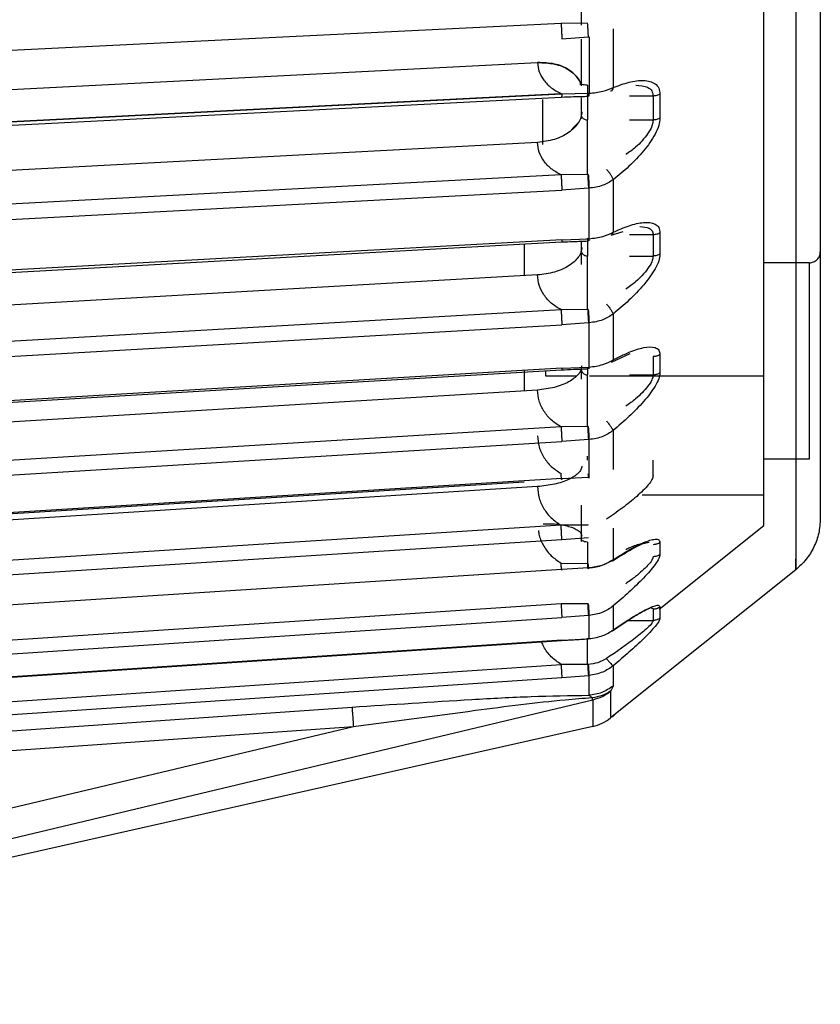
# Model space of a CAD drawing. Header units: millimetres. Extents: x -98 to 75, y -122 to 122.
# Tile 6 of 16: x 32 to 69, y -122 to -77. Entities that reach past the tile are written whole.
import ezdxf

# ---------------------------------------------------------------- set-up
doc = ezdxf.new("R2010")
doc.units = ezdxf.units.MM

msp = doc.modelspace()

# ---------------------------------------------------------------- linework, layer by layer
at = {"color": 7, "linetype": 'Continuous', "lineweight": 25}
for p, q in [((57.613, -72.892), (57.613, -76.894)), ((56.691, -76.813), (18.837, -78.665)), ((57.913, -76.793), (56.691, -76.813)), ((59.088, -77.068), (59.088, -79.758)), ((56.725, -77.521), (57.948, -77.434)), ((57.613, -77.534), (57.613, -79.681)), ((4.651, -81.209), (55.614, -78.611)), ((18.837, -81.962), (56.691, -80.032)), ((56.691, -80.032), (57.289, -80.043)), ((57.948, -80.024), (56.725, -80.06)), ((57.977, -80.023), (57.948, -80.024)), ((56.725, -80.06), (18.872, -81.99)), ((55.839, -80.307), (55.839, -82.369)), ((56.716, -80.193), (57.613, -80.167)), ((57.613, -80.231), (57.613, -81.186)), ((57.913, -80.146), (57.913, -81.246)), ((60.925, -80.146), (59.838, -80.146)), ((61.237, -80.063), (61.237, -81.163)), ((57.207, -81.656), (57.482, -81.38)), ((59.838, -81.246), (60.925, -81.246)), ((55.614, -82.279), (2.562, -85.11)), ((56.691, -83.767), (18.837, -85.787)), ((57.913, -83.749), (56.691, -83.767)), ((57.942, -83.748), (57.913, -83.749)), ((59.088, -83.994), (59.088, -86.405)), ((18.872, -86.491), (56.725, -84.471)), ((57.948, -84.381), (56.725, -84.471)), ((57.977, -84.38), (57.948, -84.381)), ((57.977, -86.701), (57.977, -84.38)), ((56.725, -86.747), (18.872, -88.836)), ((56.725, -86.747), (57.948, -86.703)), ((57.613, -86.821), (57.613, -87.885)), ((57.913, -86.806), (57.913, -87.497)), ((57.948, -86.703), (57.977, -86.701)), ((58.993, -86.544), (59.547, -86.374)), ((60.925, -86.521), (59.838, -86.521)), ((61.237, -86.433), (61.237, -87.407)), ((59.838, -87.497), (60.925, -87.497)), ((68.1, -87.807), (66, -87.807)), ((55.614, -88.364), (4.702, -91.282)), ((56.691, -89.962), (18.837, -92.131)), ((57.913, -89.947), (56.691, -89.962)), ((57.942, -89.945), (57.913, -89.947)), ((59.088, -90.159), (59.088, -92.269)), ((18.872, -92.826), (56.725, -90.656)), ((57.948, -90.565), (56.725, -90.656)), ((57.977, -90.563), (57.948, -90.565)), ((57.977, -92.595), (57.977, -90.563)), ((59.016, -92.375), (59.871, -91.979)), ((61.237, -92.019), (61.237, -92.86)), ((56.725, -92.648), (18.872, -94.878)), ((56.725, -92.648), (57.948, -92.596)), ((57.913, -92.651), (57.913, -92.955)), ((57.948, -92.596), (57.977, -92.595)), ((55, -92.75), (55, -93.686)), ((56, -93.007), (56, -92.764)), ((57.613, -92.735), (57.613, -93.149)), ((66, -93.007), (58, -93.007)), ((59.838, -92.955), (60.925, -92.955)), ((55.614, -93.649), (8.748, -96.496)), ((56.691, -95.342), (18.837, -97.641)), ((57.913, -95.33), (56.691, -95.342)), ((57.942, -95.328), (57.913, -95.33)), ((59.088, -95.507), (59.088, -97.297)), ((18.872, -98.32), (56.725, -96.021)), ((57.948, -95.928), (56.725, -96.021)), ((57.977, -95.926), (57.948, -95.928)), ((57.977, -97.65), (57.977, -95.926)), ((60.925, -97.571), (60.925, -96.872)), ((66, -96.807), (68.1, -96.807)), ((56.725, -97.71), (57.948, -97.651)), ((57.948, -97.651), (57.977, -97.65)), ((55.614, -98.086), (13.148, -100.787)), ((56.725, -97.71), (18.872, -100.061)), ((60.425, -98.457), (66, -98.457)), ((57.613, -98.941), (57.613, -100.612)), ((56.691, -99.859), (18.837, -102.267)), ((57.913, -99.85), (56.691, -99.859)), ((57.942, -99.848), (57.913, -99.85)), ((61.204, -103.715), (66, -99.878)), ((59.088, -99.99), (59.088, -101.444)), ((18.872, -102.923), (56.725, -100.515)), ((56.725, -100.515), (57.948, -100.423)), ((61.237, -100.649), (61.237, -101.201)), ((56.691, -101.599), (57.913, -101.612)), ((57.913, -101.612), (57.942, -101.611)), ((67.474, -101.901), (67.474, -101.41)), ((56.725, -101.888), (18.872, -104.338)), ((57.948, -101.822), (56.725, -101.888)), ((57.977, -101.82), (57.948, -101.822)), ((67.474, -101.901), (58.96, -108.712)), ((56.691, -103.472), (18.837, -105.967)), ((57.913, -103.465), (56.691, -103.472)), ((57.942, -103.463), (57.913, -103.465)), ((57.948, -104.008), (56.725, -104.1)), ((57.977, -104.006), (57.948, -104.008)), ((57.977, -105.069), (57.977, -104.006)), ((59.088, -103.568), (59.088, -104.673)), ((61.237, -103.615), (61.237, -104.129)), ((18.872, -106.595), (56.725, -104.1)), ((59.759, -104.236), (60.925, -104.236)), ((56.725, -105.142), (18.872, -107.669)), ((56.725, -105.142), (57.948, -105.071)), ((57.948, -105.071), (57.977, -105.069)), ((8.749, -109.501), (56.691, -106.256)), ((57.913, -106.252), (56.691, -106.256)), ((57.942, -106.251), (57.913, -106.252)), ((59.088, -106.315), (59.088, -107.244)), ((5.995, -110.282), (56.725, -106.848)), ((56.725, -106.848), (57.948, -106.758)), ((57.977, -106.756), (57.948, -106.758)), ((57.977, -107.672), (57.977, -106.756)), ((61.218, -106.905), (61.252, -106.878)), ((61.218, -106.905), (61.237, -106.89)), ((61.237, -106.89), (61.252, -106.878)), ((58.981, -107.462), (58.96, -107.502)), ((59.088, -107.244), (58.981, -107.462)), ((58.15, -107.887), (1.41, -121.446)), ((57.977, -107.672), (58.124, -107.788)), ((58.15, -107.887), (58.124, -107.788)), ((3.44, -111.27), (47.093, -108.214)), ((59.023, -108.659), (59.146, -108.561)), ((47.156, -109.12), (1.319, -120.022)), ((58.15, -109.101), (1.41, -121.863)), ((47.156, -109.12), (1.915, -112.283))]:
    msp.add_line(p, q, dxfattribs=at)
at = {"color": 7, "linetype": 'Continuous', "lineweight": 25, "flags": 128}
for points in [[(18.863, -82.123), (37.198, -81.188), (56.716, -80.193)], [(18.864, -88.938), (37.199, -87.926), (56.717, -86.849)], [(18.867, -94.952), (37.2, -93.871), (56.718, -92.721)], [(18.87, -100.108), (37.201, -98.97), (55, -97.865)], [(18.871, -107.674), (37.203, -106.45), (56.721, -105.147)]]:
    msp.add_lwpolyline(points, dxfattribs=at)
at = {"color": 7, "linetype": 'Continuous', "lineweight": 25}
msp.add_arc((57.711, -107.15), 2, 282.6757, 308.6598, dxfattribs=at)
for points in [[(67.474, 101.901), (67.474, 101.806), (67.474, 101.617), (67.474, 100.092), (67.474, 97.673), (67.474, 94.295), (67.474, 90.013), (67.474, 84.864), (67.474, 78.897), (67.474, 72.171), (67.474, 64.749), (67.474, 56.704), (67.474, 48.113), (67.474, 39.058), (67.474, 29.628), (67.474, 19.912), (67.474, 10.004), (67.474, 0), (67.474, -10.004), (67.474, -19.912), (67.474, -29.628), (67.474, -39.058), (67.474, -48.113), (67.474, -56.704), (67.474, -64.749), (67.474, -72.171), (67.474, -78.897), (67.474, -84.864), (67.474, -90.013), (67.474, -94.295), (67.474, -97.673), (67.474, -100.092), (67.474, -101.617), (67.474, -101.806), (67.474, -101.901)], [(66, -99.878), (66, -99.786), (66, -99.6), (66, -98.105), (66, -95.734), (66, -92.423), (66, -88.227), (66, -83.179), (66, -77.331), (66, -70.738), (66, -63.464), (66, -55.579), (66, -47.158), (66, -38.283), (66, -29.04), (66, -19.517), (66, -9.806), (66, 0), (66, 9.806), (66, 19.517), (66, 29.04), (66, 38.283), (66, 47.158), (66, 55.579), (66, 63.464), (66, 70.738), (66, 77.331), (66, 83.179), (66, 88.227), (66, 92.423), (66, 95.734), (66, 98.105), (66, 99.6), (66, 99.786), (66, 99.878)], [(68.6, 99.558), (68.6, 99.466), (68.6, 99.281), (68.6, 97.791), (68.6, 95.427), (68.6, 92.127), (68.6, 87.944), (68.6, 82.913), (68.6, 77.083), (68.6, 70.511), (68.6, 63.261), (68.6, 55.4), (68.6, 47.007), (68.6, 38.16), (68.6, 28.947), (68.6, 19.454), (68.6, 9.774), (68.6, 0), (68.6, -9.774), (68.6, -19.454), (68.6, -28.947), (68.6, -38.16), (68.6, -47.007), (68.6, -55.4), (68.6, -63.261), (68.6, -70.511), (68.6, -77.083), (68.6, -82.913), (68.6, -87.944), (68.6, -92.127), (68.6, -95.427), (68.6, -97.791), (68.6, -99.281), (68.6, -99.466), (68.6, -99.558)], [(57.977, -77.432), (57.977, -77.87), (57.977, -78.745), (57.977, -79.597), (57.977, -80.023)], [(57.913, -79.644), (57.913, -79.662), (57.913, -79.699), (57.913, -79.936), (57.913, -80.055)], [(61.237, -80.063), (61.19, -80.087), (61.095, -80.134), (60.981, -80.142), (60.925, -80.146)], [(60.925, -80.146), (60.925, -80.33), (60.925, -80.699), (60.925, -81.064), (60.925, -81.246)], [(57.913, -83.749), (57.913, -83.538), (57.913, -83.115), (57.913, -82.413), (57.913, -81.747), (57.913, -81.413), (57.913, -81.246)], [(61.237, -81.163), (61.19, -81.187), (61.095, -81.235), (60.981, -81.242), (60.925, -81.246)], [(61.237, -86.433), (61.19, -86.458), (61.095, -86.509), (60.981, -86.517), (60.925, -86.521)], [(60.925, -86.521), (60.925, -86.685), (60.925, -87.013), (60.925, -87.335), (60.925, -87.497)], [(57.913, -89.947), (57.913, -89.728), (57.913, -89.289), (57.913, -88.591), (57.913, -87.95), (57.913, -87.648), (57.913, -87.497)], [(61.237, -87.407), (61.19, -87.433), (61.095, -87.484), (60.981, -87.493), (60.925, -87.497)], [(68.1, -87.807), (68.166, -87.799), (68.297, -87.784), (68.462, -87.669), (68.577, -87.503), (68.592, -87.372), (68.6, -87.307)], [(68.1, -96.807), (68.1, -96.739), (68.1, -96.604), (68.1, -95.563), (68.1, -94.076), (68.1, -92.307), (68.1, -90.538), (68.1, -89.05), (68.1, -88.01), (68.1, -87.874), (68.1, -87.807)], [(61.237, -92.019), (61.19, -92.046), (61.095, -92.101), (60.981, -92.109), (60.925, -92.114)], [(60.925, -92.114), (60.925, -92.255), (60.925, -92.539), (60.925, -92.816), (60.925, -92.955)], [(57.913, -95.33), (57.913, -95.105), (57.913, -94.655), (57.913, -93.967), (57.913, -93.356), (57.913, -93.089), (57.913, -92.955)], [(61.237, -92.86), (61.19, -92.887), (61.095, -92.942), (60.981, -92.951), (60.925, -92.955)], [(57.913, -96.872), (57.913, -96.817), (57.913, -96.707), (57.913, -96.691), (57.913, -96.682)], [(68.6, -99.558), (68.586, -99.782), (68.557, -100.231), (68.324, -100.867), (67.972, -101.447), (67.64, -101.749), (67.474, -101.901)], [(57.913, -100.636), (57.913, -100.649), (57.913, -100.674), (57.913, -100.88), (57.913, -101.188), (57.913, -101.471), (57.913, -101.612)], [(61.237, -100.649), (61.19, -100.679), (61.095, -100.738), (60.981, -100.748), (60.925, -100.753)], [(61.237, -101.201), (61.19, -101.23), (61.095, -101.29), (60.981, -101.3), (60.925, -101.304)], [(61.237, -103.615), (61.19, -103.645), (61.095, -103.706), (60.981, -103.716), (60.925, -103.721)], [(60.925, -103.721), (60.925, -103.809), (60.925, -103.987), (60.925, -104.153), (60.925, -104.236)], [(61.237, -104.129), (61.19, -104.16), (61.095, -104.221), (60.981, -104.231), (60.925, -104.236)], [(59.088, -107.244), (58.919, -107.357), (58.582, -107.584), (58.178, -107.643), (57.977, -107.672)], [(58.981, -107.462), (58.851, -107.543), (58.592, -107.706), (58.28, -107.761), (58.124, -107.788)], [(58.96, -107.502), (58.836, -107.589), (58.588, -107.763), (58.296, -107.846), (58.15, -107.887)], [(58.96, -107.502), (58.96, -107.855), (58.96, -108.56), (58.96, -108.661), (58.96, -108.712)], [(58.15, -107.887), (58.15, -108.241), (58.15, -108.949), (58.15, -109.05), (58.15, -109.101)]]:
    msp.add_open_spline(points, degree=3, dxfattribs=at)
for points, knots in [([(56.691, -76.813), (56.695, -76.862), (56.702, -76.938), (56.71, -77.064), (56.716, -77.167), (56.72, -77.269), (56.724, -77.396), (56.725, -77.472), (56.725, -77.521)], [0, 0, 0, 0, 0.239393, 0.36832, 0.5, 0.63168, 0.760607, 1, 1, 1, 1]), ([(57.948, -77.434), (57.947, -77.39), (57.945, -77.3), (57.936, -77.125), (57.926, -76.945), (57.917, -76.843), (57.913, -76.793)], [0, 0, 0, 0, 0.242184, 0.5, 0.757816, 1, 1, 1, 1]), ([(55.614, -78.611), (55.878, -78.618), (56.405, -78.633), (57.081, -78.915), (57.441, -79.272), (57.593, -79.518), (57.608, -79.61), (57.608, -79.613)], [0, 0, 0, 0, 0.283637, 0.566213, 0.8493, 0.994544, 1, 1, 1, 1]), ([(55.614, -78.611), (55.629, -78.753), (55.66, -79.036), (55.888, -79.431), (56.225, -79.78), (56.536, -79.948), (56.691, -80.032)], [0, 0, 0, 0, 0.251101, 0.50021, 0.749983, 1, 1, 1, 1]), ([(57.608, -79.613), (57.608, -79.61), (57.593, -79.518), (57.441, -79.271), (57.08, -78.914), (56.405, -78.633), (55.877, -78.618), (55.614, -78.611)], [0, 0, 0, 0, 0.005703, 0.151254, 0.43412, 0.716969, 1, 1, 1, 1]), ([(59.088, -79.758), (59.334, -79.667), (59.826, -79.484), (60.504, -79.396), (60.969, -79.508), (61.203, -79.762), (61.226, -79.965), (61.237, -80.063)], [0, 0, 0, 0, 0.249974, 0.499767, 0.749379, 0.877962, 1, 1, 1, 1]), ([(57.913, -79.644), (57.862, -79.642), (57.759, -79.638), (57.649, -79.62), (57.581, -79.606), (57.568, -79.614), (57.562, -79.617)], [0, 0, 0, 0, 0.243577, 0.49327, 0.752307, 1, 1, 1, 1]), ([(57.948, -80.024), (57.947, -80.057), (57.945, -80.125), (57.939, -80.165), (57.936, -80.156), (57.935, -80.155)], [0, 0, 0, 0, 0.467134, 0.96442, 1, 1, 1, 1]), ([(57.977, -80.023), (57.976, -80.061), (57.975, -80.106), (57.972, -80.119), (57.971, -80.121)], [0, 0, 0, 0, 0.860935, 1, 1, 1, 1]), ([(57.977, -80.023), (58.198, -80), (58.603, -79.958), (58.936, -79.821), (59.088, -79.758)], [0, 0, 0, 0, 0.54608, 1, 1, 1, 1]), ([(59.088, -79.758), (59.076, -79.795), (59.052, -79.871), (59.004, -79.927), (58.969, -79.931), (58.967, -79.931)], [0, 0, 0, 0, 0.466974, 0.961127, 1, 1, 1, 1]), ([(60.124, -79.644), (60.321, -79.659), (60.622, -79.683), (60.883, -79.888), (60.911, -80.063), (60.925, -80.146)], [0, 0, 0, 0, 0.4987058, 0.7621695, 1, 1, 1, 1]), ([(56.725, -80.06), (56.725, -80.098), (56.724, -80.156), (56.72, -80.19), (56.717, -80.191), (56.716, -80.192)], [0, 0, 0, 0, 0.494123, 0.760235, 1, 1, 1, 1]), ([(56.716, -80.193), (56.897, -80.187), (57.304, -80.174), (57.71, -80.163), (57.935, -80.157)], [0, 0, 0, 0, 0.4452505, 1, 1, 1, 1]), ([(57.935, -80.155), (57.932, -80.152), (57.925, -80.147), (57.917, -80.086), (57.913, -80.055)], [0, 0, 0, 0, 0.497077, 1, 1, 1, 1]), ([(57.971, -80.121), (57.969, -80.136), (57.965, -80.168), (57.954, -80.144), (57.946, -80.083), (57.942, -80.054)], [0, 0, 0, 0, 0.304285, 0.663005, 1, 1, 1, 1]), ([(57.648, -80.871), (57.64, -80.956), (57.623, -81.129), (57.451, -81.465), (57.077, -81.843), (56.405, -82.178), (55.878, -82.245), (55.614, -82.279)], [0, 0, 0, 0, 0.123008, 0.251387, 0.500881, 0.750361, 1, 1, 1, 1]), ([(57.648, -80.871), (57.64, -80.886), (57.619, -80.926), (57.609, -80.996), (57.623, -81.066), (57.656, -81.127), (57.704, -81.178), (57.769, -81.217), (57.84, -81.241), (57.889, -81.244), (57.913, -81.246)], [0, 0, 0, 0, 0.096083, 0.250137, 0.392059, 0.499978, 0.633592, 0.761397, 0.883494, 1, 1, 1, 1]), ([(61.237, -81.163), (61.226, -81.273), (61.203, -81.499), (60.968, -82.024), (60.501, -82.68), (59.824, -83.39), (59.333, -83.793), (59.088, -83.994)], [0, 0, 0, 0, 0.122409, 0.251447, 0.501561, 0.751144, 1, 1, 1, 1]), ([(60.925, -81.246), (60.911, -81.34), (60.883, -81.539), (60.616, -81.982), (60.206, -82.456), (59.818, -82.729), (59.662, -82.839)], [0, 0, 0, 0, 0.177456, 0.374143, 0.747388, 1, 1, 1, 1]), ([(56.691, -83.767), (56.536, -83.679), (56.225, -83.503), (55.888, -83.138), (55.66, -82.724), (55.629, -82.428), (55.614, -82.279)], [0, 0, 0, 0, 0.250017, 0.49979, 0.748899, 1, 1, 1, 1]), ([(58.776, -83.506), (58.81, -83.547), (58.882, -83.63), (58.978, -83.767), (59.053, -83.897), (59.077, -83.962), (59.088, -83.994)], [0, 0, 0, 0, 0.24293, 0.5, 0.75707, 1, 1, 1, 1]), ([(56.691, -83.767), (56.695, -83.819), (56.702, -83.901), (56.71, -84.03), (56.716, -84.133), (56.72, -84.234), (56.724, -84.356), (56.725, -84.426), (56.725, -84.471)], [0, 0, 0, 0, 0.2393933, 0.3683198, 0.5, 0.6316802, 0.7606067, 1, 1, 1, 1]), ([(57.913, -83.749), (57.917, -83.801), (57.926, -83.908), (57.936, -84.089), (57.945, -84.258), (57.947, -84.341), (57.948, -84.381)], [0, 0, 0, 0, 0.242184, 0.5, 0.757816, 1, 1, 1, 1]), ([(57.942, -83.748), (57.946, -83.8), (57.954, -83.907), (57.965, -84.087), (57.973, -84.257), (57.976, -84.34), (57.977, -84.38)], [0, 0, 0, 0, 0.242193, 0.5, 0.757807, 1, 1, 1, 1]), ([(59.088, -83.994), (58.936, -84.089), (58.603, -84.297), (58.198, -84.351), (57.977, -84.38)], [0, 0, 0, 0, 0.45392, 1, 1, 1, 1]), ([(59.088, -86.405), (59.334, -86.296), (59.826, -86.077), (60.504, -85.922), (60.969, -85.969), (61.203, -86.169), (61.226, -86.346), (61.237, -86.433)], [0, 0, 0, 0, 0.2499742, 0.4997672, 0.749379, 0.8779624, 1, 1, 1, 1]), ([(60.314, -86.139), (60.468, -86.151), (60.704, -86.171), (60.895, -86.328), (60.915, -86.459), (60.925, -86.521)], [0, 0, 0, 0, 0.4984285, 0.7589114, 1, 1, 1, 1]), ([(56.725, -86.747), (56.725, -86.779), (56.724, -86.829), (56.721, -86.851), (56.718, -86.848), (56.717, -86.846)], [0, 0, 0, 0, 0.532886, 0.8198746, 1, 1, 1, 1]), ([(56.717, -86.849), (56.899, -86.842), (57.305, -86.826), (57.712, -86.813), (57.937, -86.805)], [0, 0, 0, 0, 0.445887, 1, 1, 1, 1]), ([(57.937, -86.803), (57.936, -86.804), (57.934, -86.813), (57.925, -86.774), (57.917, -86.706), (57.913, -86.673)], [0, 0, 0, 0, 0.0379697, 0.5340228, 1, 1, 1, 1]), ([(57.948, -86.703), (57.947, -86.733), (57.945, -86.795), (57.939, -86.8), (57.937, -86.803)], [0, 0, 0, 0, 0.504271, 1, 1, 1, 1]), ([(57.977, -86.701), (57.976, -86.731), (57.973, -86.792), (57.966, -86.816), (57.959, -86.784), (57.955, -86.77)], [0, 0, 0, 0, 0.337785, 0.697346, 1, 1, 1, 1]), ([(57.977, -86.701), (58.198, -86.676), (58.603, -86.63), (58.936, -86.475), (59.088, -86.405)], [0, 0, 0, 0, 0.54608, 1, 1, 1, 1]), ([(59.088, -86.405), (59.077, -86.44), (59.058, -86.504), (59.012, -86.529), (58.991, -86.54)], [0, 0, 0, 0, 0.549428, 1, 1, 1, 1]), ([(55, -86.944), (55, -87.217), (55, -87.569), (55, -88.247), (55, -88.399)], [0, 0, 0, 0, 0.774862, 1, 1, 1, 1]), ([(57.648, -87.101), (57.64, -87.176), (57.623, -87.329), (57.451, -87.627), (57.077, -87.965), (56.405, -88.267), (55.878, -88.332), (55.614, -88.364)], [0, 0, 0, 0, 0.1230075, 0.2513867, 0.5008808, 0.7503606, 1, 1, 1, 1]), ([(57.648, -87.101), (57.64, -87.117), (57.619, -87.159), (57.609, -87.232), (57.623, -87.306), (57.656, -87.371), (57.704, -87.425), (57.769, -87.466), (57.84, -87.492), (57.889, -87.495), (57.913, -87.497)], [0, 0, 0, 0, 0.096083, 0.250137, 0.392059, 0.499978, 0.633592, 0.761397, 0.883494, 1, 1, 1, 1]), ([(61.237, -87.407), (61.226, -87.506), (61.203, -87.709), (60.968, -88.2), (60.501, -88.834), (59.824, -89.539), (59.333, -89.952), (59.088, -90.159)], [0, 0, 0, 0, 0.1224094, 0.2514466, 0.5015611, 0.7511445, 1, 1, 1, 1]), ([(60.925, -87.497), (60.911, -87.581), (60.883, -87.76), (60.616, -88.176), (60.206, -88.632), (59.818, -88.91), (59.662, -89.022)], [0, 0, 0, 0, 0.177456, 0.374143, 0.747388, 1, 1, 1, 1]), ([(56.691, -89.962), (56.536, -89.867), (56.225, -89.679), (55.888, -89.286), (55.66, -88.842), (55.629, -88.524), (55.614, -88.364)], [0, 0, 0, 0, 0.250017, 0.49979, 0.748899, 1, 1, 1, 1]), ([(56.691, -89.962), (56.695, -90.018), (56.702, -90.103), (56.71, -90.235), (56.716, -90.338), (56.72, -90.436), (56.724, -90.553), (56.725, -90.616), (56.725, -90.656)], [0, 0, 0, 0, 0.2393933, 0.3683198, 0.5, 0.6316802, 0.7606067, 1, 1, 1, 1]), ([(57.913, -89.947), (57.917, -90.001), (57.926, -90.112), (57.936, -90.291), (57.945, -90.454), (57.947, -90.529), (57.948, -90.565)], [0, 0, 0, 0, 0.242184, 0.5, 0.757816, 1, 1, 1, 1]), ([(57.942, -89.945), (57.946, -89.999), (57.954, -90.11), (57.965, -90.289), (57.973, -90.452), (57.976, -90.527), (57.977, -90.563)], [0, 0, 0, 0, 0.242193, 0.5, 0.757807, 1, 1, 1, 1]), ([(58.776, -89.694), (58.81, -89.735), (58.882, -89.82), (58.978, -89.953), (59.053, -90.075), (59.077, -90.131), (59.088, -90.159)], [0, 0, 0, 0, 0.2429304, 0.5, 0.7570696, 1, 1, 1, 1]), ([(59.088, -90.159), (58.936, -90.258), (58.603, -90.476), (58.198, -90.532), (57.977, -90.563)], [0, 0, 0, 0, 0.45392, 1, 1, 1, 1]), ([(59.088, -92.269), (59.334, -92.143), (59.826, -91.891), (60.504, -91.671), (60.969, -91.652), (61.203, -91.796), (61.226, -91.946), (61.237, -92.019)], [0, 0, 0, 0, 0.249974, 0.499767, 0.749379, 0.877962, 1, 1, 1, 1]), ([(57.616, -92.692), (57.613, -92.707), (57.598, -92.788), (57.444, -92.996), (57.079, -93.291), (56.405, -93.557), (55.877, -93.618), (55.614, -93.649)], [0, 0, 0, 0, 0.030099, 0.172078, 0.448004, 0.723914, 1, 1, 1, 1]), ([(56.725, -92.648), (56.725, -92.675), (56.724, -92.717), (56.721, -92.727), (56.719, -92.721), (56.718, -92.719)], [0, 0, 0, 0, 0.577275, 0.888169, 1, 1, 1, 1]), ([(56.718, -92.721), (56.9, -92.713), (57.307, -92.696), (57.713, -92.68), (57.938, -92.671)], [0, 0, 0, 0, 0.446533, 1, 1, 1, 1]), ([(57.648, -92.542), (57.64, -92.559), (57.619, -92.602), (57.609, -92.679), (57.623, -92.756), (57.656, -92.824), (57.704, -92.88), (57.769, -92.923), (57.84, -92.95), (57.889, -92.953), (57.913, -92.955)], [0, 0, 0, 0, 0.096083, 0.250137, 0.392059, 0.499978, 0.633592, 0.761397, 0.883494, 1, 1, 1, 1]), ([(57.948, -92.596), (57.947, -92.623), (57.945, -92.671), (57.94, -92.667), (57.938, -92.665)], [0, 0, 0, 0, 0.547744, 1, 1, 1, 1]), ([(57.977, -92.595), (57.976, -92.619), (57.973, -92.67), (57.966, -92.68), (57.96, -92.645), (57.958, -92.632)], [0, 0, 0, 0, 0.371797, 0.767563, 1, 1, 1, 1]), ([(57.977, -92.595), (58.198, -92.567), (58.603, -92.517), (58.936, -92.346), (59.088, -92.269)], [0, 0, 0, 0, 0.54608, 1, 1, 1, 1]), ([(59.088, -92.269), (59.078, -92.301), (59.062, -92.349), (59.025, -92.364), (59.012, -92.369)], [0, 0, 0, 0, 0.663053, 1, 1, 1, 1]), ([(57.385, -93.007), (57.334, -93.007), (57.025, -93.007), (56.556, -93.007), (56.089, -93.007), (56.03, -93.007), (56, -93.007)], [0, 0, 0, 0, 0.061952, 0.374338, 0.686604, 1, 1, 1, 1]), ([(61.237, -92.86), (61.226, -92.946), (61.203, -93.124), (60.968, -93.577), (60.501, -94.183), (59.824, -94.878), (59.333, -95.297), (59.088, -95.507)], [0, 0, 0, 0, 0.122409, 0.251447, 0.501561, 0.751144, 1, 1, 1, 1]), ([(60.925, -92.955), (60.911, -93.029), (60.883, -93.186), (60.616, -93.572), (60.206, -94.006), (59.818, -94.286), (59.662, -94.398)], [0, 0, 0, 0, 0.177456, 0.374143, 0.747388, 1, 1, 1, 1]), ([(56.691, -95.342), (56.536, -95.242), (56.225, -95.042), (55.888, -94.626), (55.66, -94.156), (55.629, -93.818), (55.614, -93.649)], [0, 0, 0, 0, 0.2500165, 0.4997895, 0.7488988, 1, 1, 1, 1]), ([(56.691, -95.342), (56.695, -95.401), (56.702, -95.49), (56.71, -95.623), (56.716, -95.724), (56.72, -95.819), (56.724, -95.93), (56.725, -95.985), (56.725, -96.021)], [0, 0, 0, 0, 0.2393933, 0.3683198, 0.5, 0.6316802, 0.7606067, 1, 1, 1, 1]), ([(57.913, -95.33), (57.917, -95.385), (57.926, -95.499), (57.936, -95.675), (57.945, -95.831), (57.947, -95.896), (57.948, -95.928)], [0, 0, 0, 0, 0.2421843, 0.5, 0.7578157, 1, 1, 1, 1]), ([(57.942, -95.328), (57.946, -95.384), (57.954, -95.498), (57.965, -95.674), (57.973, -95.829), (57.976, -95.894), (57.977, -95.926)], [0, 0, 0, 0, 0.242193, 0.5, 0.757807, 1, 1, 1, 1]), ([(58.776, -95.069), (58.81, -95.111), (58.882, -95.197), (58.978, -95.325), (59.053, -95.437), (59.077, -95.484), (59.088, -95.507)], [0, 0, 0, 0, 0.24293, 0.5, 0.75707, 1, 1, 1, 1]), ([(55.614, -95.753), (55.629, -95.926), (55.66, -96.271), (55.888, -96.752), (56.225, -97.178), (56.536, -97.382), (56.691, -97.484)], [0, 0, 0, 0, 0.251101, 0.50021, 0.749983, 1, 1, 1, 1]), ([(59.088, -95.507), (58.936, -95.609), (58.603, -95.835), (58.198, -95.894), (57.977, -95.926)], [0, 0, 0, 0, 0.45392, 1, 1, 1, 1]), ([(57.648, -97.144), (57.64, -97.198), (57.623, -97.308), (57.451, -97.524), (57.077, -97.771), (56.405, -97.999), (55.878, -98.057), (55.614, -98.086)], [0, 0, 0, 0, 0.1230075, 0.2513867, 0.5008808, 0.7503606, 1, 1, 1, 1]), ([(56.725, -97.71), (56.725, -97.732), (56.724, -97.766), (56.72, -97.762), (56.716, -97.74), (56.71, -97.697), (56.702, -97.62), (56.695, -97.538), (56.691, -97.484)], [0, 0, 0, 0, 0.2393933, 0.3683198, 0.5, 0.6316802, 0.7606067, 1, 1, 1, 1]), ([(57.977, -97.65), (57.976, -97.67), (57.973, -97.712), (57.965, -97.698), (57.954, -97.628), (57.946, -97.541), (57.942, -97.499)], [0, 0, 0, 0, 0.2421934, 0.5, 0.7578066, 1, 1, 1, 1]), ([(60.925, -97.571), (60.912, -97.632), (60.887, -97.756), (60.644, -98.091), (60.174, -98.547), (59.503, -99.083), (59.02, -99.416), (58.776, -99.584)], [0, 0, 0, 0, 0.115523, 0.234184, 0.481684, 0.738725, 1, 1, 1, 1]), ([(55.614, -98.086), (55.629, -98.263), (55.66, -98.616), (55.888, -99.109), (56.225, -99.545), (56.536, -99.754), (56.691, -99.859)], [0, 0, 0, 0, 0.2511012, 0.5002105, 0.7499835, 1, 1, 1, 1]), ([(55.866, -99.796), (56.043, -99.793), (56.483, -99.785), (57.076, -99.899), (57.451, -100.067), (57.623, -100.228), (57.64, -100.316), (57.648, -100.359)], [0, 0, 0, 0, 0.183644, 0.455001, 0.726847, 0.866325, 1, 1, 1, 1]), ([(56.725, -100.515), (56.725, -100.485), (56.724, -100.437), (56.72, -100.334), (56.716, -100.243), (56.71, -100.144), (56.702, -100.013), (56.695, -99.92), (56.691, -99.859)], [0, 0, 0, 0, 0.239393, 0.36832, 0.5, 0.63168, 0.760607, 1, 1, 1, 1]), ([(55.658, -100.1), (55.666, -100.177), (55.694, -100.432), (55.891, -100.835), (56.224, -101.279), (56.535, -101.492), (56.691, -101.599)], [0, 0, 0, 0, 0.125944, 0.416685, 0.7082, 1, 1, 1, 1]), ([(57.913, -100.636), (57.862, -100.631), (57.762, -100.622), (57.642, -100.563), (57.625, -100.516), (57.613, -100.486)], [0, 0, 0, 0, 0.2655551, 0.5183945, 1, 1, 1, 1]), ([(59.049, -101.498), (59.411, -101.272), (59.938, -100.943), (60.482, -100.685), (60.647, -100.652), (60.725, -100.636)], [0, 0, 0, 0, 0.535356, 0.779197, 1, 1, 1, 1]), ([(59.088, -101.444), (59.334, -101.288), (59.826, -100.977), (60.504, -100.632), (60.969, -100.484), (61.203, -100.511), (61.226, -100.604), (61.237, -100.649)], [0, 0, 0, 0, 0.249974, 0.499767, 0.749379, 0.877962, 1, 1, 1, 1]), ([(59.663, -100.972), (59.727, -100.941), (59.993, -100.813), (60.379, -100.683), (60.627, -100.65), (60.738, -100.636)], [0, 0, 0, 0, 0.149898, 0.621553, 1, 1, 1, 1]), ([(61.237, -101.201), (61.226, -101.26), (61.203, -101.382), (60.968, -101.747), (60.501, -102.281), (59.824, -102.936), (59.333, -103.358), (59.088, -103.568)], [0, 0, 0, 0, 0.1224094, 0.2514466, 0.5015611, 0.7511445, 1, 1, 1, 1]), ([(56.725, -101.888), (56.725, -101.904), (56.724, -101.929), (56.72, -101.912), (56.716, -101.881), (56.71, -101.829), (56.702, -101.742), (56.695, -101.655), (56.691, -101.599)], [0, 0, 0, 0, 0.239393, 0.36832, 0.5, 0.63168, 0.760607, 1, 1, 1, 1]), ([(57.935, -101.819), (57.932, -101.796), (57.925, -101.75), (57.917, -101.659), (57.913, -101.612)], [0, 0, 0, 0, 0.488524, 1, 1, 1, 1]), ([(57.964, -101.817), (57.96, -101.795), (57.954, -101.748), (57.946, -101.657), (57.942, -101.611)], [0, 0, 0, 0, 0.48823, 1, 1, 1, 1]), ([(59.088, -101.444), (58.921, -101.542), (58.585, -101.739), (58.18, -101.793), (57.977, -101.82)], [0, 0, 0, 0, 0.498253, 1, 1, 1, 1]), ([(57.977, -101.82), (58.198, -101.789), (58.603, -101.733), (58.936, -101.534), (59.088, -101.444)], [0, 0, 0, 0, 0.54608, 1, 1, 1, 1]), ([(59.088, -101.444), (59.076, -101.465), (59.052, -101.507), (59.004, -101.522), (58.968, -101.507), (58.965, -101.506)], [0, 0, 0, 0, 0.462495, 0.951909, 1, 1, 1, 1]), ([(60.925, -101.304), (60.911, -101.356), (60.883, -101.464), (60.616, -101.779), (60.206, -102.16), (59.818, -102.435), (59.662, -102.546)], [0, 0, 0, 0, 0.177456, 0.374143, 0.747388, 1, 1, 1, 1]), ([(57.948, -101.822), (57.947, -101.836), (57.945, -101.865), (57.939, -101.855), (57.935, -101.822), (57.935, -101.819)], [0, 0, 0, 0, 0.45999, 0.949669, 1, 1, 1, 1]), ([(57.977, -101.82), (57.976, -101.834), (57.973, -101.863), (57.968, -101.854), (57.964, -101.821), (57.964, -101.817)], [0, 0, 0, 0, 0.459786, 0.949211, 1, 1, 1, 1]), ([(56.691, -103.472), (56.695, -103.534), (56.702, -103.629), (56.71, -103.759), (56.716, -103.855), (56.72, -103.941), (56.724, -104.035), (56.725, -104.074), (56.725, -104.1)], [0, 0, 0, 0, 0.2393933, 0.3683198, 0.5, 0.6316802, 0.7606067, 1, 1, 1, 1]), ([(57.913, -103.465), (57.917, -103.522), (57.926, -103.639), (57.936, -103.804), (57.945, -103.939), (57.947, -103.985), (57.948, -104.008)], [0, 0, 0, 0, 0.242184, 0.5, 0.757816, 1, 1, 1, 1]), ([(57.942, -103.463), (57.946, -103.52), (57.954, -103.637), (57.965, -103.803), (57.973, -103.937), (57.976, -103.983), (57.977, -104.006)], [0, 0, 0, 0, 0.242193, 0.5, 0.757807, 1, 1, 1, 1]), ([(59.088, -104.673), (59.334, -104.504), (59.826, -104.166), (60.504, -103.764), (60.969, -103.554), (61.203, -103.521), (61.226, -103.584), (61.237, -103.615)], [0, 0, 0, 0, 0.2499742, 0.4997672, 0.749379, 0.8779624, 1, 1, 1, 1]), ([(59.088, -103.568), (58.936, -103.675), (58.603, -103.909), (58.198, -103.971), (57.977, -104.006)], [0, 0, 0, 0, 0.45392, 1, 1, 1, 1]), ([(59.058, -104.709), (59.314, -104.532), (59.778, -104.213), (60.314, -103.888), (60.661, -103.71), (60.745, -103.676), (60.779, -103.663)], [0, 0, 0, 0, 0.352068, 0.636308, 0.851196, 1, 1, 1, 1]), ([(60.827, -103.66), (60.855, -103.662), (60.911, -103.667), (60.92, -103.703), (60.925, -103.721)], [0, 0, 0, 0, 0.510621, 1, 1, 1, 1]), ([(60.925, -104.236), (60.911, -104.275), (60.883, -104.356), (60.618, -104.629), (59.945, -105.183), (59.243, -105.663), (58.776, -105.983)], [0, 0, 0, 0, 0.11917, 0.251255, 0.501907, 1, 1, 1, 1]), ([(61.237, -104.129), (61.226, -104.174), (61.203, -104.265), (60.968, -104.578), (60.501, -105.066), (59.824, -105.691), (59.333, -106.107), (59.088, -106.315)], [0, 0, 0, 0, 0.122409, 0.251447, 0.501561, 0.751144, 1, 1, 1, 1]), ([(57.977, -105.069), (58.198, -105.037), (58.603, -104.977), (58.936, -104.768), (59.088, -104.673)], [0, 0, 0, 0, 0.54608, 1, 1, 1, 1]), ([(59.088, -104.673), (59.078, -104.691), (59.063, -104.718), (59.027, -104.713), (59.016, -104.711)], [0, 0, 0, 0, 0.688576, 1, 1, 1, 1]), ([(56.691, -106.256), (56.537, -106.144), (56.23, -105.92), (55.934, -105.546), (55.837, -105.289), (55.807, -105.208)], [0, 0, 0, 0, 0.40674, 0.813084, 1, 1, 1, 1]), ([(56.721, -105.147), (56.904, -105.137), (57.311, -105.115), (57.717, -105.092), (57.942, -105.08)], [0, 0, 0, 0, 0.4484356, 1, 1, 1, 1]), ([(56.725, -105.142), (56.725, -105.154), (56.725, -105.17), (56.722, -105.15), (56.721, -105.145)], [0, 0, 0, 0, 0.750725, 1, 1, 1, 1]), ([(57.913, -106.252), (57.913, -106.02), (57.913, -105.583), (57.913, -105.213), (57.913, -105.04)], [0, 0, 0, 0, 0.532304, 1, 1, 1, 1]), ([(57.948, -105.071), (57.947, -105.084), (57.946, -105.101), (57.942, -105.079), (57.941, -105.073)], [0, 0, 0, 0, 0.726985, 1, 1, 1, 1]), ([(57.977, -105.069), (57.976, -105.08), (57.974, -105.101), (57.968, -105.064), (57.965, -105.046)], [0, 0, 0, 0, 0.503767, 1, 1, 1, 1]), ([(56.691, -106.256), (56.695, -106.319), (56.702, -106.416), (56.71, -106.543), (56.716, -106.634), (56.72, -106.714), (56.724, -106.799), (56.725, -106.829), (56.725, -106.848)], [0, 0, 0, 0, 0.239393, 0.36832, 0.5, 0.63168, 0.760607, 1, 1, 1, 1]), ([(57.913, -106.252), (57.917, -106.309), (57.926, -106.426), (57.936, -106.584), (57.945, -106.706), (57.947, -106.741), (57.948, -106.758)], [0, 0, 0, 0, 0.242184, 0.5, 0.757816, 1, 1, 1, 1]), ([(58.776, -105.983), (58.646, -106.055), (58.386, -106.2), (58.09, -106.234), (57.942, -106.251)], [0, 0, 0, 0, 0.499842, 1, 1, 1, 1]), ([(57.942, -106.251), (57.946, -106.307), (57.954, -106.424), (57.965, -106.582), (57.973, -106.704), (57.976, -106.739), (57.977, -106.756)], [0, 0, 0, 0, 0.242193, 0.5, 0.757807, 1, 1, 1, 1]), ([(58.776, -105.983), (58.81, -106.024), (58.882, -106.107), (58.978, -106.213), (59.053, -106.29), (59.077, -106.307), (59.088, -106.315)], [0, 0, 0, 0, 0.24293, 0.5, 0.75707, 1, 1, 1, 1]), ([(59.088, -106.315), (58.936, -106.422), (58.603, -106.658), (58.198, -106.721), (57.977, -106.756)], [0, 0, 0, 0, 0.45392, 1, 1, 1, 1]), ([(47.093, -108.214), (48.924, -108.092), (51.668, -107.909), (55.349, -107.708), (57.098, -107.684), (57.977, -107.672)], [0, 0, 0, 0, 0.499152, 0.748373, 1, 1, 1, 1]), ([(58.124, -107.788), (57.714, -107.82), (55.979, -107.955), (52.251, -108.442), (49.018, -108.872), (47.156, -109.12)], [0, 0, 0, 0, 0.1160139, 0.4906036, 1, 1, 1, 1]), ([(47.093, -108.214), (47.096, -108.246), (47.1, -108.309), (47.114, -108.512), (47.132, -108.779), (47.148, -109.007), (47.156, -109.12)], [0, 0, 0, 0, 0.247221, 0.5, 0.752779, 1, 1, 1, 1])]:
    msp.add_open_spline(points, degree=3, knots=knots, dxfattribs=at)

doc.saveas('drawing.dxf')
